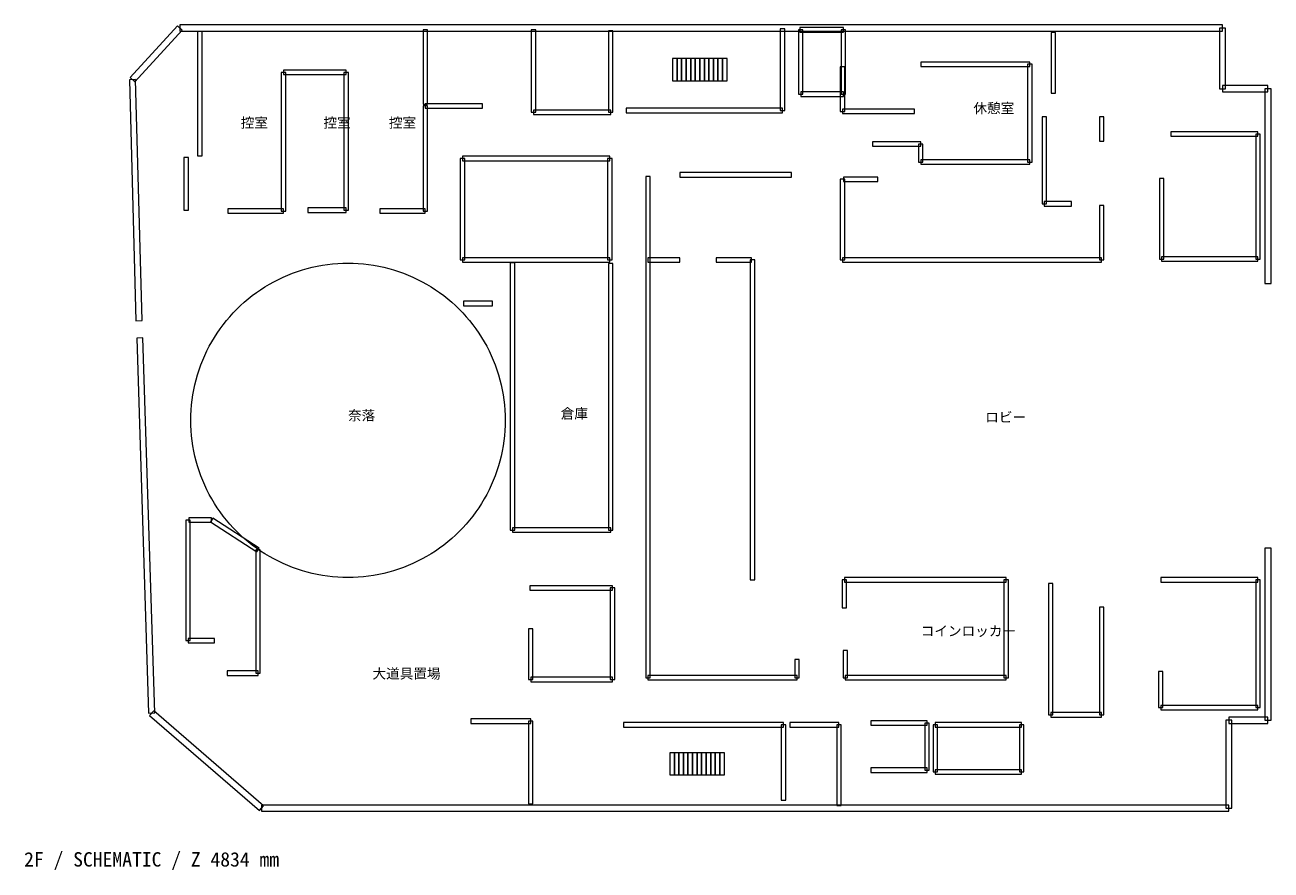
# Model space of a CAD drawing. Header units: millimetres. Extents: x -965 to 55224, y -2659 to 35472.
import ezdxf

# ---------------------------------------------------------------- set-up
doc = ezdxf.new("R2010")
doc.units = ezdxf.units.MM
for name, color, linetype, lineweight, true_color in [('ANNOTATION', 7, 'Continuous', 18, 0x50555f), ('F02_PIT', 7, 'Continuous', 18, 0x497a87), ('F02_ROOMS', 7, 'Continuous', 18, 0x50555f), ('F02_STAIRS', 7, 'Continuous', 18, 0x99a4b1), ('F02_WALLS', 7, 'Continuous', 18, 0xc4ccd5)]:
    doc.layers.add(name, color=color, linetype=linetype, lineweight=lineweight, true_color=true_color)
doc.styles.add('JAPANESE', font='msgothic.ttc')

msp = doc.modelspace()

# ---------------------------------------------------------------- linework, layer by layer
at = {"layer": 'F02_PIT'}
msp.add_lwpolyline([(20694, 17631), (20690, 17399), (20679, 17167), (20660, 16936), (20633, 16705), (20599, 16476), (20558, 16247), (20509, 16021), (20452, 15795), (20389, 15572), (20318, 15351), (20239, 15133), (20154, 14917), (20062, 14704), (19963, 14494), (19857, 14288), (19744, 14085), (19625, 13886), (19499, 13691), (19367, 13500), (19229, 13314), (19084, 13132), (18934, 12955), (18778, 12783), (18617, 12617), (18450, 12455), (18278, 12299), (18101, 12149), (17920, 12005), (17733, 11867), (17542, 11735), (17347, 11609), (17148, 11490), (16945, 11377), (16739, 11271), (16529, 11172), (16316, 11079), (16101, 10994), (15882, 10916), (15661, 10845), (15438, 10781), (15213, 10725), (14986, 10676), (14758, 10634), (14528, 10600), (14298, 10574), (14067, 10555), (13835, 10543), (13603, 10540), (13371, 10543), (13139, 10555), (12908, 10574), (12677, 10600), (12448, 10634), (12219, 10676), (11993, 10725), (11767, 10781), (11544, 10845), (11323, 10916), (11105, 10994), (10889, 11079), (10676, 11172), (10466, 11271), (10260, 11377), (10057, 11490), (9858, 11609), (9663, 11735), (9472, 11867), (9286, 12005), (9104, 12149), (8927, 12299), (8755, 12455), (8589, 12617), (8427, 12783), (8271, 12955), (8121, 13132), (7977, 13314), (7839, 13500), (7707, 13691), (7581, 13886), (7462, 14085), (7349, 14288), (7243, 14494), (7144, 14704), (7051, 14917), (6966, 15133), (6888, 15351), (6817, 15572), (6753, 15795), (6697, 16021), (6648, 16247), (6606, 16476), (6572, 16705), (6546, 16936), (6527, 17167), (6515, 17399), (6512, 17631), (6515, 17863), (6527, 18095), (6546, 18326), (6572, 18556), (6606, 18786), (6648, 19014), (6697, 19241), (6753, 19466), (6817, 19689), (6888, 19910), (6966, 20129), (7051, 20344), (7144, 20557), (7243, 20767), (7349, 20974), (7462, 21176), (7581, 21375), (7707, 21570), (7839, 21761), (7977, 21948), (8121, 22129), (8271, 22306), (8427, 22478), (8589, 22645), (8755, 22806), (8927, 22962), (9104, 23112), (9286, 23257), (9472, 23395), (9663, 23527), (9858, 23653), (10057, 23772), (10260, 23885), (10466, 23991), (10676, 24090), (10889, 24182), (11105, 24267), (11323, 24346), (11544, 24417), (11767, 24480), (11993, 24537), (12219, 24586), (12448, 24627), (12677, 24661), (12908, 24688), (13139, 24707), (13371, 24718), (13603, 24722), (13835, 24718), (14067, 24707), (14298, 24688), (14528, 24661), (14758, 24627), (14986, 24586), (15213, 24537), (15438, 24480), (15661, 24417), (15882, 24346), (16101, 24267), (16316, 24182), (16529, 24090), (16739, 23991), (16945, 23885), (17148, 23772), (17347, 23653), (17542, 23527), (17733, 23395), (17920, 23257), (18101, 23112), (18278, 22962), (18450, 22806), (18617, 22645), (18778, 22478), (18934, 22306), (19084, 22129), (19229, 21948), (19367, 21761), (19499, 21570), (19625, 21375), (19744, 21176), (19857, 20974), (19963, 20767), (20062, 20557), (20154, 20344), (20239, 20129), (20318, 19910), (20389, 19689), (20452, 19466), (20509, 19241), (20558, 19014), (20599, 18786), (20633, 18556), (20660, 18326), (20679, 18095), (20690, 17863), (20694, 17631)], close=True, dxfattribs=at)
at = {"layer": 'F02_STAIRS'}
for points in [[(28236, 32951), (28441, 32951), (28441, 33951), (28236, 33951), (28236, 32951)], [(28441, 32951), (28646, 32951), (28646, 33951), (28441, 33951), (28441, 32951)], [(28646, 32951), (28851, 32951), (28851, 33951), (28646, 33951), (28646, 32951)], [(28851, 32951), (29056, 32951), (29056, 33951), (28851, 33951), (28851, 32951)], [(29056, 32951), (29261, 32951), (29261, 33951), (29056, 33951), (29056, 32951)], [(29261, 32951), (29466, 32951), (29466, 33951), (29261, 33951), (29261, 32951)], [(29466, 32951), (29670, 32951), (29670, 33951), (29466, 33951), (29466, 32951)], [(29670, 32951), (29875, 32951), (29875, 33951), (29670, 33951), (29670, 32951)], [(29875, 32951), (30080, 32951), (30080, 33951), (29875, 33951), (29875, 32951)], [(30080, 32951), (30285, 32951), (30285, 33951), (30080, 33951), (30080, 32951)], [(30285, 32951), (30490, 32951), (30490, 33951), (30285, 33951), (30285, 32951)], [(30490, 32951), (30695, 32951), (30695, 33951), (30490, 33951), (30490, 32951)], [(28113, 1637), (28318, 1637), (28318, 2637), (28113, 2637), (28113, 1637)], [(28318, 1637), (28523, 1637), (28523, 2637), (28318, 2637), (28318, 1637)], [(28523, 1637), (28728, 1637), (28728, 2637), (28523, 2637), (28523, 1637)], [(28728, 1637), (28933, 1637), (28933, 2637), (28728, 2637), (28728, 1637)], [(28933, 1637), (29138, 1637), (29138, 2637), (28933, 2637), (28933, 1637)], [(29138, 1637), (29343, 1637), (29343, 2637), (29138, 2637), (29138, 1637)], [(29343, 1637), (29548, 1637), (29548, 2637), (29343, 2637), (29343, 1637)], [(29548, 1637), (29752, 1637), (29752, 2637), (29548, 2637), (29548, 1637)], [(29752, 1637), (29957, 1637), (29957, 2637), (29752, 2637), (29752, 1637)], [(29957, 1637), (30162, 1637), (30162, 2637), (29957, 2637), (29957, 1637)], [(30162, 1637), (30367, 1637), (30367, 2637), (30162, 2637), (30162, 1637)], [(30367, 1637), (30572, 1637), (30572, 2637), (30367, 2637), (30367, 1637)]]:
    msp.add_lwpolyline(points, close=True, dxfattribs=at)
at = {"layer": 'F02_WALLS'}
for points in [[(3992, 32907), (6123, 35237), (5916, 35426), (3785, 33096), (3992, 32907)], [(6020, 35192), (53034, 35192), (53034, 35472), (6020, 35472), (6020, 35192)], [(6822, 35168), (6822, 29568), (7022, 29568), (7022, 35168), (6822, 35168)], [(16987, 35250), (16987, 31898), (17187, 31898), (17187, 35250), (16987, 35250)], [(21865, 35250), (21865, 31530), (22065, 31530), (22065, 35250), (21865, 35250)], [(25549, 31530), (25549, 35209), (25349, 35209), (25349, 31530), (25549, 31530)], [(33296, 31612), (33296, 35291), (33096, 35291), (33096, 31612), (33296, 31612)], [(34115, 32348), (34115, 35250), (33915, 35250), (33915, 32348), (34115, 32348)], [(33974, 35150), (35942, 35150), (35942, 35350), (33974, 35350), (33974, 35150)], [(35842, 35250), (35842, 32348), (36042, 32348), (36042, 35250), (35842, 35250)], [(45310, 35127), (45310, 32389), (45510, 32389), (45510, 35127), (45310, 35127)], [(52894, 35332), (52894, 32593), (53174, 32593), (53174, 35332), (52894, 35332)], [(39426, 33597), (44345, 33597), (44345, 33797), (39426, 33797), (39426, 33597)], [(10793, 27074), (10793, 33329), (10593, 33329), (10593, 27074), (10793, 27074)], [(10693, 33229), (13521, 33229), (13521, 33429), (10693, 33429), (10693, 33229)], [(13421, 33329), (13421, 27115), (13621, 27115), (13621, 33329), (13421, 33329)], [(35801, 33574), (35801, 31571), (36001, 31571), (36001, 33574), (35801, 33574)], [(44245, 33697), (44245, 29282), (44445, 29282), (44445, 33697), (44245, 33697)], [(4315, 22131), (4028, 33005), (3748, 32998), (4035, 22124), (4315, 22131)], [(53034, 32453), (55084, 32453), (55084, 32733), (53034, 32733), (53034, 32453)], [(54944, 32593), (54944, 23804), (55224, 23804), (55224, 32593), (54944, 32593)], [(35942, 32448), (34015, 32448), (34015, 32248), (35942, 32248), (35942, 32448)], [(17187, 27074), (17187, 31816), (16987, 31816), (16987, 27074), (17187, 27074)], [(17087, 31716), (19669, 31716), (19669, 31916), (17087, 31916), (17087, 31716)], [(21965, 31430), (25449, 31430), (25449, 31630), (21965, 31630), (21965, 31430)], [(26145, 31512), (33196, 31512), (33196, 31712), (26145, 31712), (26145, 31512)], [(35901, 31471), (39139, 31471), (39139, 31671), (35901, 31671), (35901, 31471)], [(44900, 31326), (44900, 27401), (45100, 27401), (45100, 31326), (44900, 31326)], [(47683, 30222), (47683, 31326), (47483, 31326), (47483, 30222), (47683, 30222)], [(54633, 30649), (50698, 30649), (50698, 30449), (54633, 30449), (54633, 30649)], [(54733, 24907), (54733, 30549), (54533, 30549), (54533, 24907), (54733, 24907)], [(39426, 30199), (37253, 30199), (37253, 29999), (39426, 29999), (39426, 30199)], [(39526, 29282), (39526, 30099), (39326, 30099), (39326, 29282), (39526, 29282)], [(6207, 29486), (6207, 27115), (6407, 27115), (6407, 29486), (6207, 29486)], [(18867, 24867), (18867, 29445), (18667, 29445), (18667, 24867), (18867, 24867)], [(18767, 29345), (25408, 29345), (25408, 29545), (18767, 29545), (18767, 29345)], [(25308, 29445), (25308, 24867), (25508, 24867), (25508, 29445), (25308, 29445)], [(44345, 29382), (39426, 29382), (39426, 29182), (44345, 29182), (44345, 29382)], [(28564, 28609), (33605, 28609), (33605, 28809), (28564, 28809), (28564, 28609)], [(27029, 28628), (27029, 6021), (27229, 6021), (27229, 28628), (27029, 28628)], [(35801, 28505), (35801, 24867), (36001, 24867), (36001, 28505), (35801, 28505)], [(35942, 28405), (37499, 28405), (37499, 28605), (35942, 28605), (35942, 28405)], [(50188, 28546), (50188, 24907), (50388, 24907), (50388, 28546), (50188, 28546)], [(8192, 26974), (10693, 26974), (10693, 27174), (8192, 27174), (8192, 26974)], [(13521, 27215), (11799, 27215), (11799, 27015), (13521, 27015), (13521, 27215)], [(15037, 26974), (17087, 26974), (17087, 27174), (15037, 27174), (15037, 26974)], [(45000, 27301), (46230, 27301), (46230, 27501), (45000, 27501), (45000, 27301)], [(47683, 24867), (47683, 27319), (47483, 27319), (47483, 24867), (47683, 24867)], [(25408, 24967), (18767, 24967), (18767, 24767), (25408, 24767), (25408, 24967)], [(20922, 24744), (20922, 12684), (21122, 12684), (21122, 24744), (20922, 24744)], [(27129, 24767), (28564, 24767), (28564, 24967), (27129, 24967), (27129, 24767)], [(30203, 24767), (31802, 24767), (31802, 24967), (30203, 24967), (30203, 24767)], [(31743, 24867), (31743, 10436), (31943, 10436), (31943, 24867), (31743, 24867)], [(35901, 24767), (47583, 24767), (47583, 24967), (35901, 24967), (35901, 24767)], [(50288, 24807), (54633, 24807), (54633, 25007), (50288, 25007), (50288, 24807)], [(25549, 12684), (25549, 24703), (25349, 24703), (25349, 12684), (25549, 12684)], [(20120, 23004), (18808, 23004), (18808, 22804), (20120, 22804), (20120, 23004)], [(4889, 4431), (4356, 21355), (4076, 21346), (4609, 4422), (4889, 4431)], [(6289, 13134), (6289, 7697), (6489, 7697), (6489, 13134), (6289, 13134)], [(6430, 13034), (7454, 13034), (7454, 13234), (6430, 13234), (6430, 13034)], [(7400, 13050), (9491, 11701), (9599, 11869), (7509, 13218), (7400, 13050)], [(21022, 12584), (25449, 12584), (25449, 12784), (21022, 12784), (21022, 12584)], [(54944, 11867), (54944, 4099), (55224, 4099), (55224, 11867), (54944, 11867)], [(9445, 11785), (9445, 6225), (9645, 6225), (9645, 11785), (9445, 11785)], [(21801, 9968), (25531, 9968), (25531, 10168), (21801, 10168), (21801, 9968)], [(36083, 9169), (36083, 10436), (35883, 10436), (35883, 9169), (36083, 9169)], [(35983, 10336), (43279, 10336), (43279, 10536), (35983, 10536), (35983, 10336)], [(43179, 10436), (43179, 6021), (43379, 6021), (43379, 10436), (43179, 10436)], [(45187, 10272), (45187, 4345), (45387, 4345), (45387, 10272), (45187, 10272)], [(50247, 10336), (54633, 10336), (54633, 10536), (50247, 10536), (50247, 10336)], [(54533, 10436), (54533, 4672), (54733, 4672), (54733, 10436), (54533, 10436)], [(25431, 10068), (25431, 5939), (25631, 5939), (25631, 10068), (25431, 10068)], [(47683, 4345), (47683, 9209), (47483, 9209), (47483, 4345), (47683, 4345)], [(21942, 5939), (21942, 8228), (21742, 8228), (21742, 5939), (21942, 5939)], [(6389, 7597), (7577, 7597), (7577, 7797), (6389, 7797), (6389, 7597)], [(33951, 6021), (33951, 6838), (33751, 6838), (33751, 6021), (33951, 6021)], [(36124, 6021), (36124, 7247), (35924, 7247), (35924, 6021), (36124, 6021)], [(9545, 6325), (8151, 6325), (8151, 6125), (9545, 6125), (9545, 6325)], [(50347, 4672), (50347, 6307), (50147, 6307), (50147, 4672), (50347, 4672)], [(25531, 6039), (21842, 6039), (21842, 5839), (25531, 5839), (25531, 6039)], [(27129, 5921), (33851, 5921), (33851, 6121), (27129, 6121), (27129, 5921)], [(43279, 6121), (36024, 6121), (36024, 5921), (43279, 5921), (43279, 6121)], [(9800, 240), (4841, 4532), (4657, 4321), (9617, 28), (9800, 240)], [(54633, 4772), (50247, 4772), (50247, 4572), (54633, 4572), (54633, 4772)], [(19136, 3959), (21842, 3959), (21842, 4159), (19136, 4159), (19136, 3959)], [(21742, 4059), (21742, 338), (21942, 338), (21942, 4059), (21742, 4059)], [(26022, 3795), (33237, 3795), (33237, 3995), (26022, 3995), (26022, 3795)], [(33523, 3795), (35737, 3795), (35737, 3995), (33523, 3995), (33523, 3795)], [(37171, 3877), (39713, 3877), (39713, 4077), (37171, 4077), (37171, 3877)], [(39613, 3977), (39613, 1851), (39813, 1851), (39813, 3977), (39613, 3977)], [(40082, 3795), (43976, 3795), (43976, 3995), (40082, 3995), (40082, 3795)], [(45287, 4245), (47583, 4245), (47583, 4445), (45287, 4445), (45287, 4245)], [(53181, 4099), (53181, 134), (53461, 134), (53461, 4099), (53181, 4099)], [(55084, 4239), (53321, 4239), (53321, 3959), (55084, 3959), (55084, 4239)], [(33137, 3895), (33137, 502), (33337, 502), (33337, 3895), (33137, 3895)], [(35637, 3895), (35637, 257), (35837, 257), (35837, 3895), (35637, 3895)], [(40182, 1769), (40182, 3895), (39982, 3895), (39982, 1769), (40182, 1769)], [(43876, 3895), (43876, 1769), (44076, 1769), (44076, 3895), (43876, 3895)], [(39713, 1951), (37171, 1951), (37171, 1751), (39713, 1751), (39713, 1951)], [(43976, 1869), (40082, 1869), (40082, 1669), (43976, 1669), (43976, 1869)], [(53321, 274), (9709, 274), (9709, -6), (53321, -6), (53321, 274)]]:
    msp.add_lwpolyline(points, close=True, dxfattribs=at)

# ---------------------------------------------------------------- texts
at = {"layer": 'ANNOTATION', "style": 'JAPANESE'}
msp.add_text('2F / SCHEMATIC / Z 4834 mm', height=650, dxfattribs=at).set_placement((-1000, -2500))
at = {"layer": 'F02_ROOMS', "style": 'JAPANESE'}
for s, p in [('休憩室', (41803, 31489)), ('控室', (8766, 30835)), ('控室', (12496, 30835)), ('控室', (15447, 30835)), ('奈落', (13603, 17631)), ('倉庫', (23194, 17713)), ('ロビー', (42336, 17549)), ('コインロッカー', (39426, 7901)), ('大道具置場', (14709, 5980))]:
    msp.add_text(s, height=450, dxfattribs=at).set_placement(p)

doc.saveas('drawing.dxf')
